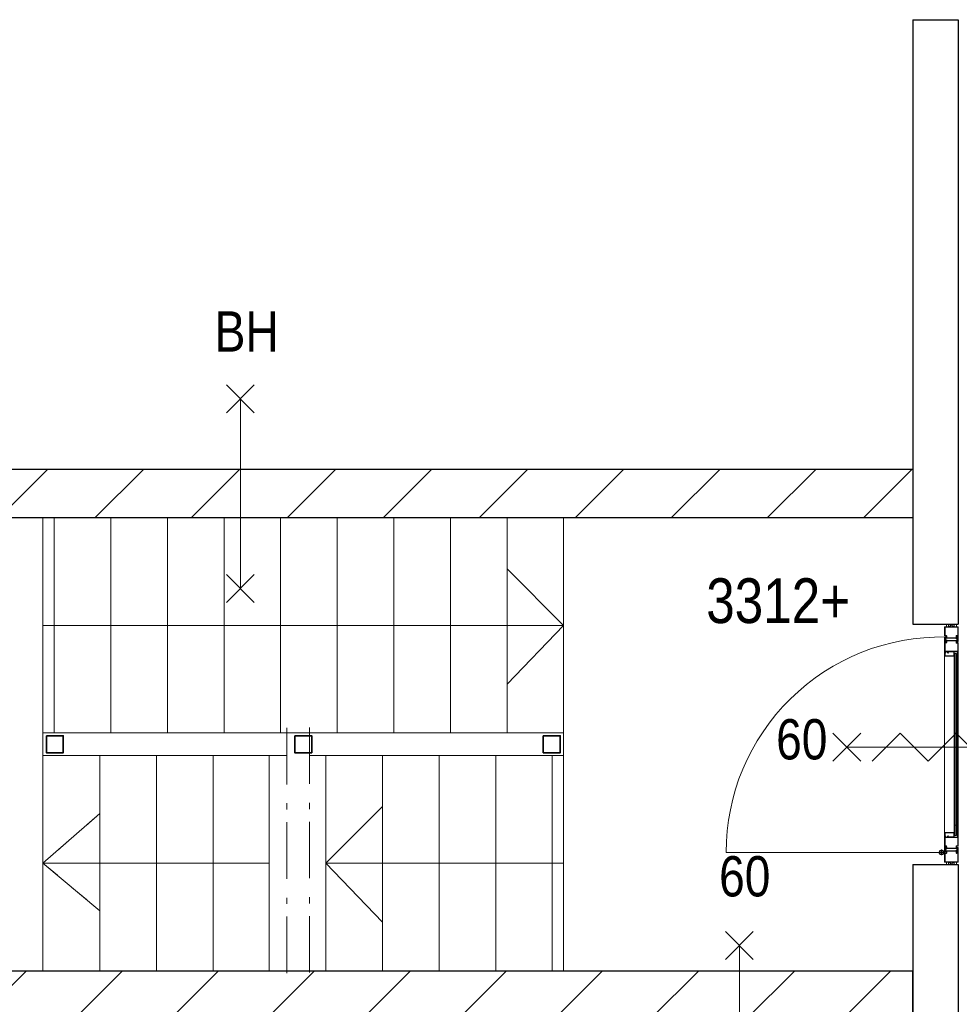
# Model space of a CAD drawing. Header units: millimetres. Extents: x 274611 to 571164, y 158736 to 298905.
# Tile 60 of 172: x 454318 to 458469, y 202599 to 206947. Entities that reach past the tile are written whole.
import ezdxf

# ---------------------------------------------------------------- set-up
doc = ezdxf.new("R2010")
doc.units = ezdxf.units.MM
doc.header["$LTSCALE"] = 400
doc.linetypes.add('STYLE_01', pattern=[0.416641, 0.208282, -0.208359])
doc.linetypes.add('STYLE_06', pattern=[1.041641, 0.625, -0.208282, 0.069427, -0.138931])
for name, color, linetype, lineweight in [('BA-Brandveiligheid', 7, 'Continuous', 15), ('Lijn-afbreek', 140, 'STYLE_06', 15), ('mat-beton (ihwg)', 5, 'Continuous', 25), ('mat-kalkzandsteen', 5, 'Continuous', 25), ('None', 7, 'Continuous', 9), ('Tekst', 140, 'Continuous', 15)]:
    doc.layers.add(name, color=color, linetype=linetype, lineweight=lineweight)
doc.styles.add('Arial Narrow', font='ARIALN.TTF', dxfattribs={"height": 222.25})

# ---------------------------------------------------------------- blocks, each defined once
blk = doc.blocks.new('*X968')
at = {"layer": 'None', "lineweight": 9}
for p, q in [((-55492.9, 510), (-55297.9, 705)), ((-55087.6, 491), (-54873.6, 705)), ((-54663.3, 491), (-54449.3, 705)), ((-54239.1, 491), (-54025.1, 705)), ((-53814.8, 491), (-53600.8, 705)), ((-53390.5, 491), (-53176.5, 705)), ((-52966.3, 491), (-52752.3, 705)), ((-52542, 491), (-52328, 705)), ((-52117.7, 491), (-51903.7, 705)), ((-51693.5, 491), (-51479.5, 705)), ((-51269.2, 491), (-51055.2, 705)), ((-50845, 491), (-50631, 705)), ((-50420.7, 491), (-50206.7, 705))]:
    blk.add_line(p, q, dxfattribs=at)
blk = doc.blocks.new('*X976')
at = {"layer": 'None', "lineweight": 9}
for p, q in [((-55419.2, 2705), (-55205.2, 2919)), ((-54994.9, 2705), (-54780.9, 2919)), ((-54570.6, 2705), (-54356.6, 2919)), ((-54146.4, 2705), (-53932.4, 2919)), ((-53722.1, 2705), (-53508.1, 2919)), ((-53297.9, 2705), (-53083.9, 2919)), ((-52873.6, 2705), (-52659.6, 2919)), ((-52449.3, 2705), (-52235.3, 2919)), ((-52025.1, 2705), (-51811.1, 2919)), ((-51600.8, 2705), (-51386.8, 2919)), ((-51176.5, 2705), (-50962.5, 2919)), ((-50752.3, 2705), (-50538.3, 2919)), ((-50328, 2705), (-50114, 2919))]:
    blk.add_line(p, q, dxfattribs=at)
blk = doc.blocks.new('060min Y')
at = {"layer": 'BA-Brandveiligheid', "color": 7, "linetype": 'Continuous', "lineweight": 15}
for p, q in [((-61.7, 480.2), (61.7, 356.7)), ((61.7, 480.2), (-61.7, 356.7)), ((0, -418.5), (0, 418.5)), ((-61.7, -480.2), (61.7, -356.7)), ((61.7, -480.2), (-61.7, -356.7))]:
    blk.add_line(p, q, dxfattribs=at)
at = {"layer": 'BA-Brandveiligheid', "color": 43, "insert": (-89.5, 813), "char_height": 177.8, "attachment_point": 1, "style": 'Arial Narrow'}
blk.add_mtext('60', dxfattribs=at)
blk = doc.blocks.new('0BH  Y')
at = {"layer": 'BA-Brandveiligheid', "color": 7, "linetype": 'Continuous', "lineweight": 15}
for p, q in [((-61.7, 480.2), (61.7, 356.7)), ((61.7, 480.2), (-61.7, 356.7)), ((0, -418.5), (0, 418.5)), ((-61.7, -480.2), (61.7, -356.7)), ((61.7, -480.2), (-61.7, -356.7))]:
    blk.add_line(p, q, dxfattribs=at)
at = {"layer": 'BA-Brandveiligheid', "color": 43, "insert": (-113.4, 805), "char_height": 177.8, "attachment_point": 1, "style": 'Arial Narrow'}
blk.add_mtext('BH', dxfattribs=at)
blk = doc.blocks.new('060min zelfsluitend X')
at = {"layer": 'BA-Brandveiligheid', "color": 7, "linetype": 'Continuous', "lineweight": 15}
for p, q in [((-480.2, 61.7), (-356.7, -61.7)), ((-480.2, -61.7), (-356.7, 61.7)), ((480.2, 61.7), (356.7, -61.7)), ((480.2, -61.7), (356.7, 61.7))]:
    blk.add_line(p, q, dxfattribs=at)
at = {"layer": 'None', "color": 7, "linetype": 'Continuous', "lineweight": 15}
for p, q in [((-305.3, -61.7), (-181.8, 61.7)), ((-58.3, -61.7), (-181.8, 61.7)), ((-58.3, -61.7), (65.2, 61.7)), ((188.6, -61.7), (65.2, 61.7)), ((188.6, -61.7), (312.1, 61.7)), ((-418.5, 0), (418.5, 0))]:
    blk.add_line(p, q, dxfattribs=at)
at = {"layer": 'BA-Brandveiligheid', "color": 43, "insert": (-730.2, 124.2), "char_height": 177.8, "attachment_point": 1, "style": 'Arial Narrow'}
blk.add_mtext('60', dxfattribs=at)
blk = doc.blocks.new('*U1469')
at = {"layer": 'None', "color": 8, "lineweight": 5}
blk.add_lwpolyline([(-49951.2, 1175), (-49951.2, 1185), (-49926.2, 1185), (-49926.2, 1175)], close=True, dxfattribs=at)
blk.add_lwpolyline([(-49951.2, 1175), (-49926.2, 1185), (-49926.2, 1175), (-49951.2, 1185)], dxfattribs=at)
blk = doc.blocks.new('*U1470')
at = {"layer": 'None', "color": 8, "linetype": 'Continuous', "lineweight": 5}
for points in [[(-49961.2, 1175), (-49959.6, 1180.4), (-49961.2, 1185), (-49956.2, 1185), (-49951.2, 1185), (-49951.2, 1180), (-49951.2, 1175), (-49956.2, 1175), (-49961.2, 1175)], [(-49916.2, 1175), (-49917.7, 1180.4), (-49916.2, 1185), (-49921.2, 1185), (-49926.2, 1185), (-49926.2, 1180), (-49926.2, 1175), (-49921.2, 1175), (-49916.2, 1175)]]:
    blk.add_open_spline(points, degree=2, knots=[0, 0, 0, 0.253055, 0.253055, 0.502036, 0.502036, 0.751018, 0.751018, 1, 1, 1], dxfattribs=at)
at = {"layer": 'None', "color": 7}
blk.add_blockref('*U1469', (0, 0), dxfattribs=at)
blk = doc.blocks.new('ARCPOLY21')
at = {"layer": 'None', "color": 8, "linetype": 'Continuous', "lineweight": 5}
for p, q in [((603.498816, 714.713573), (603.263974, 713.837028)), ((603.266954, 676.816344), (603.266954, 713.840008)), ((604.14046, 715.355217), (603.498816, 714.713573)), ((605.016947, 715.59006), (604.14046, 715.355217)), ((605.016947, 715.59), (641.516924, 715.59)), ((605.016947, 713.837028), (641.51895, 713.837028)), ((605.016947, 676.816344), (605.016947, 713.837028)), ((641.748786, 707.210541), (641.513944, 708.087087)), ((641.51895, 715.59006), (642.395437, 715.355217)), ((641.51895, 713.837028), (641.51895, 708.083987)), ((642.39049, 706.568897), (641.748786, 707.210541)), ((643.266976, 706.334054), (642.39049, 706.568897)), ((642.395437, 715.355217), (643.037081, 714.713573)), ((643.037081, 714.713573), (643.271923, 713.837028)), ((643.266976, 713.840008), (643.266976, 708.087087)), ((643.266976, 708.087087), (651.516974, 708.087087)), ((643.268943, 706.333995), (651.518941, 706.333995)), ((651.518941, 708.087087), (652.395487, 707.852185)), ((651.518941, 706.333995), (651.518941, 676.816344)), ((652.395487, 707.852185), (653.037071, 707.210541)), ((653.037071, 707.210541), (653.271973, 706.334054)), ((653.266966, 706.337094), (653.266966, 676.816344)), ((603.266954, 657.33999), (603.266954, 676.816344)), ((603.505969, 656.463563), (603.271961, 657.33707)), ((604.145408, 655.824125), (603.505969, 656.463563)), ((605.018973, 655.590057), (604.145408, 655.824125)), ((605.016947, 657.33707), (605.016947, 676.816344)), ((666.518927, 655.589998), (605.016947, 655.589998)), ((645.26695, 657.33707), (605.018973, 657.33707)), ((642.102242, 662.962556), (641.599953, 661.088109)), ((641.599953, 661.088109), (642.102242, 659.213603)), ((643.47446, 664.334774), (642.102242, 662.962556)), ((642.102242, 659.213603), (643.47446, 657.841384)), ((643.617749, 662.08756), (643.349946, 661.088109)), ((643.349946, 661.088109), (643.617749, 660.088599)), ((645.348966, 664.837062), (643.47446, 664.334774)), ((643.47446, 657.841384), (645.348966, 657.339096)), ((644.349456, 662.819266), (643.617749, 662.08756)), ((643.617749, 660.088599), (644.349456, 659.356892)), ((645.348966, 663.08707), (644.349456, 662.819266)), ((644.349456, 659.356892), (645.348966, 659.089088)), ((651.518941, 664.837003), (645.189941, 664.837003)), ((645.26695, 657.33707), (666.518927, 657.33707)), ((651.516974, 663.08701), (645.348966, 663.08701)), ((645.348966, 659.087062), (666.518927, 659.087062)), ((651.518941, 676.816344), (651.518941, 664.837003)), ((651.518941, 663.08707), (652.393937, 663.321495)), ((652.393937, 663.321495), (653.034508, 663.962066)), ((653.034508, 663.962066), (653.268933, 664.837062)), ((653.266966, 676.816344), (653.266966, 664.837003)), ((666.518927, 659.087062), (667.393923, 658.852637)), ((667.393923, 655.821502), (666.518927, 655.587077)), ((667.393923, 658.852637), (668.034494, 658.212066)), ((668.034494, 656.462073), (667.393923, 655.821502)), ((668.034494, 658.212066), (668.268919, 657.33707)), ((668.268919, 657.33707), (668.034494, 656.462073))]:
    blk.add_line(p, q, dxfattribs=at)
blk = doc.blocks.new('ARCPOLY22')
at = {"layer": 'None', "color": 8, "linetype": 'Continuous', "lineweight": 5}
for p, q in [((648.500085, 714.709997), (648.266017, 713.836491)), ((648.266017, 713.836491), (648.500085, 712.962985)), ((649.139583, 715.349495), (648.500085, 714.709997)), ((648.500085, 712.962985), (649.139583, 712.323546)), ((650.013089, 715.583503), (649.139583, 715.349495)), ((649.139583, 712.323546), (650.013089, 712.089479)), ((650.01303, 715.583563), (711.515069, 715.583563)), ((671.365023, 713.836551), (650.013089, 713.836551)), ((671.283066, 712.086558), (650.013089, 712.086558)), ((663.497508, 707.211494), (663.263083, 706.336498)), ((663.265109, 694.357216), (663.265109, 706.336558)), ((664.138079, 707.852066), (663.497508, 707.211494)), ((665.013075, 708.086491), (664.138079, 707.852066)), ((665.013075, 706.336558), (671.283066, 706.336558)), ((665.013075, 694.357216), (665.013075, 706.336558)), ((665.015101, 708.08655), (671.283066, 708.08655)), ((673.157573, 713.332236), (671.283066, 713.834465)), ((672.282577, 711.816669), (671.283066, 712.084472)), ((671.283066, 708.086491), (672.282577, 708.354354)), ((671.283066, 706.336498), (673.157573, 706.838787)), ((671.365023, 713.836551), (711.515069, 713.836551)), ((673.014224, 711.085021), (672.282577, 711.816669)), ((672.282577, 708.354354), (673.014224, 709.086001)), ((673.282087, 710.085511), (673.014224, 711.085021)), ((673.014224, 709.086001), (673.282087, 710.085511)), ((674.529791, 711.960018), (673.157573, 713.332236)), ((673.157573, 706.838787), (674.529791, 708.211005)), ((675.032079, 710.085511), (674.529791, 711.960018)), ((674.529791, 708.211005), (675.032079, 710.085511)), ((711.515069, 715.583503), (712.388575, 715.349495)), ((711.515069, 713.836551), (711.515069, 694.357216)), ((712.388575, 715.349495), (713.028014, 714.709997)), ((713.028014, 714.709997), (713.262081, 713.836491)), ((713.265061, 712.086558), (713.265061, 713.83357)), ((713.265061, 712.086558), (713.265061, 694.357216)), ((663.494945, 663.96302), (663.260043, 664.839506)), ((663.265109, 664.836466), (663.265109, 694.357216)), ((664.136589, 663.321376), (663.494945, 663.96302)), ((665.013075, 663.086534), (664.136589, 663.321376)), ((665.013075, 664.839566), (665.013075, 694.357216)), ((673.263073, 664.839566), (665.013075, 664.839566)), ((673.2651, 663.086474), (665.015101, 663.086474)), ((673.494935, 656.460047), (673.260093, 657.336533)), ((673.26504, 664.839506), (674.141586, 664.604664)), ((673.2651, 657.333553), (673.2651, 663.086474)), ((674.136579, 655.818403), (673.494935, 656.460047)), ((675.013065, 655.583501), (674.136579, 655.818403)), ((674.141586, 664.604664), (674.78323, 663.96302)), ((674.78323, 663.96302), (675.018072, 663.086534)), ((675.013065, 657.336593), (675.013065, 663.089573)), ((713.265061, 657.336593), (675.013065, 657.336593)), ((711.76511, 655.58356), (675.015092, 655.58356)), ((711.515069, 694.357216), (711.515069, 659.086466)), ((711.749554, 658.211052), (711.515069, 659.086049)), ((712.390065, 657.570481), (711.749554, 658.211052)), ((711.765051, 655.589461), (731.513083, 655.589461)), ((713.265061, 657.336056), (712.390065, 657.570481)), ((713.265061, 694.357216), (713.265061, 659.086525)), ((731.513083, 659.086466), (713.265061, 659.086466)), ((713.265061, 657.336473), (731.513083, 657.336473)), ((732.386589, 658.849478), (731.513083, 659.083545)), ((731.513083, 655.589521), (732.386589, 655.823588)), ((733.026028, 658.210039), (732.386589, 658.849478)), ((732.386589, 655.823588), (733.026028, 656.463027)), ((733.260095, 657.336533), (733.026028, 658.210039)), ((733.026028, 656.463027), (733.260095, 657.336533))]:
    blk.add_line(p, q, dxfattribs=at)
blk = doc.blocks.new('ARCPOLY24')
at = {"layer": 'None', "color": 8, "linetype": 'Continuous', "lineweight": 5}
for p, q in [((868.494928, 714.709997), (868.26092, 713.836491)), ((868.26092, 713.836491), (868.494928, 712.962985)), ((869.134426, 715.349495), (868.494928, 714.709997)), ((868.494928, 712.962985), (869.134426, 712.323546)), ((870.007932, 715.583503), (869.134426, 715.349495)), ((869.134426, 712.323546), (870.007932, 712.089479)), ((870.007873, 715.583563), (931.509912, 715.583563)), ((891.359866, 713.836551), (870.007932, 713.836551)), ((891.277909, 712.086558), (870.007932, 712.086558)), ((883.492351, 707.211494), (883.257926, 706.336498)), ((883.259952, 694.357216), (883.259952, 706.336558)), ((884.132922, 707.852066), (883.492351, 707.211494)), ((885.007918, 708.086491), (884.132922, 707.852066)), ((885.007918, 706.336558), (891.277909, 706.336558)), ((885.007918, 694.357216), (885.007918, 706.336558)), ((885.009944, 708.08655), (891.277909, 708.08655)), ((893.152416, 713.332236), (891.277909, 713.834465)), ((892.27742, 711.816669), (891.277909, 712.084472)), ((891.277909, 708.086491), (892.27742, 708.354354)), ((891.277909, 706.336498), (893.152416, 706.838787)), ((891.359866, 713.836551), (931.509912, 713.836551)), ((893.009067, 711.085021), (892.27742, 711.816669)), ((892.27742, 708.354354), (893.009067, 709.086001)), ((893.27693, 710.085511), (893.009067, 711.085021)), ((893.009067, 709.086001), (893.27693, 710.085511)), ((894.524634, 711.960018), (893.152416, 713.332236)), ((893.152416, 706.838787), (894.524634, 708.211005)), ((895.026922, 710.085511), (894.524634, 711.960018)), ((894.524634, 708.211005), (895.026922, 710.085511)), ((931.509912, 715.583503), (932.383418, 715.349495)), ((931.509912, 713.836551), (931.509912, 694.357216)), ((932.383418, 715.349495), (933.022857, 714.709997)), ((933.022857, 714.709997), (933.256924, 713.836491)), ((933.259904, 712.086558), (933.259904, 713.83357)), ((933.259904, 712.086558), (933.259904, 694.357216)), ((883.489788, 663.96302), (883.254886, 664.839506)), ((883.259952, 664.836466), (883.259952, 694.357216)), ((884.131432, 663.321376), (883.489788, 663.96302)), ((885.007918, 663.086534), (884.131432, 663.321376)), ((885.007918, 664.839566), (885.007918, 694.357216)), ((893.257916, 664.839566), (885.007918, 664.839566)), ((893.259943, 663.086474), (885.009944, 663.086474)), ((893.489778, 656.460047), (893.254936, 657.336533)), ((893.259883, 664.839506), (894.136429, 664.604664)), ((893.259943, 657.333553), (893.259943, 663.086474)), ((894.131422, 655.818403), (893.489778, 656.460047)), ((895.007908, 655.583501), (894.131422, 655.818403)), ((894.136429, 664.604664), (894.778073, 663.96302)), ((894.778073, 663.96302), (895.012915, 663.086534)), ((895.007908, 657.336593), (895.007908, 663.089573)), ((933.259904, 657.336593), (895.007908, 657.336593)), ((931.759953, 655.58356), (895.009935, 655.58356)), ((931.509912, 694.357216), (931.509912, 659.086466)), ((931.744397, 658.211052), (931.509912, 659.086049)), ((932.384908, 657.570481), (931.744397, 658.211052)), ((931.759894, 655.589461), (951.507926, 655.589461)), ((933.259904, 657.335997), (932.384908, 657.570481)), ((933.259904, 694.357216), (933.259904, 659.086525)), ((951.507926, 659.086466), (933.259904, 659.086466)), ((933.259904, 657.336473), (951.507926, 657.336473)), ((952.381432, 658.849478), (951.507926, 659.083545)), ((951.507926, 655.589521), (952.381432, 655.823588)), ((953.020871, 658.210039), (952.381432, 658.849478)), ((952.381432, 655.823588), (953.020871, 656.463027)), ((953.254938, 657.336533), (953.020871, 658.210039)), ((953.020871, 656.463027), (953.254938, 657.336533))]:
    blk.add_line(p, q, dxfattribs=at)
blk = doc.blocks.new('*U1471')
at = {"layer": 'None', "color": 8, "lineweight": 5}
blk.add_lwpolyline([(-49951.2, 2224), (-49951.2, 2234), (-49926.2, 2234), (-49926.2, 2224)], close=True, dxfattribs=at)
blk.add_lwpolyline([(-49951.2, 2224), (-49926.2, 2234), (-49926.2, 2224), (-49951.2, 2234)], dxfattribs=at)
blk = doc.blocks.new('*U1472')
at = {"layer": 'None', "color": 8, "linetype": 'Continuous', "lineweight": 5}
for points in [[(-49961.2, 2224), (-49959.6, 2229.3), (-49961.2, 2234), (-49956.2, 2234), (-49951.2, 2234), (-49951.2, 2229), (-49951.2, 2224), (-49956.2, 2224), (-49961.2, 2224)], [(-49916.2, 2224), (-49917.7, 2229.3), (-49916.2, 2234), (-49921.2, 2234), (-49926.2, 2234), (-49926.2, 2229), (-49926.2, 2224), (-49921.2, 2224), (-49916.2, 2224)]]:
    blk.add_open_spline(points, degree=2, knots=[0, 0, 0, 0.253055, 0.253055, 0.502036, 0.502036, 0.751018, 0.751018, 1, 1, 1], dxfattribs=at)
at = {"layer": 'None', "color": 7}
blk.add_blockref('*U1471', (0, 0), dxfattribs=at)
blk = doc.blocks.new('*U1473')
at = {"layer": 'None', "color": 8, "linetype": 'Continuous', "lineweight": 5}
for p, q in [((-49965.3, 2178.1), (-49965.4, 2177.5)), ((-49965.4, 2163.9), (-49965.4, 2177.5)), ((-49964.9, 2178.5), (-49965.3, 2178.1)), ((-49964.3, 2178.6), (-49964.9, 2178.5)), ((-49964.2, 2177.4), (-49964.4, 2177.3)), ((-49964.4, 2177.3), (-49964.4, 2177.2)), ((-49964.4, 2175.4), (-49964.4, 2177.2)), ((-49964.4, 2175.4), (-49964.2, 2172.7)), ((-49963.8, 2178.5), (-49964.3, 2178.6)), ((-49964, 2177.3), (-49964.2, 2177.4)), ((-49961.2, 2173), (-49964, 2177.3)), ((-49963.4, 2178.1), (-49963.8, 2178.5)), ((-49960.4, 2173.5), (-49963.4, 2178.1)), ((-49914.5, 2182.5), (-49916.4, 2179)), ((-49916.4, 2179), (-49916.4, 2178.6)), ((-49914.5, 2179), (-49916.4, 2175.4)), ((-49916.4, 2178.6), (-49916.1, 2178.4)), ((-49916.4, 2175.4), (-49916.4, 2175.1)), ((-49916.4, 2175.1), (-49916.1, 2175)), ((-49916.1, 2178.4), (-49915.7, 2178.6)), ((-49916.1, 2175), (-49915.8, 2175.2)), ((-49915.8, 2175.2), (-49914.8, 2176.9)), ((-49915.7, 2178.6), (-49914.7, 2180.2)), ((-49915, 2174.3), (-49915.3, 2174)), ((-49914.8, 2174.8), (-49915, 2174.3)), ((-49914.8, 2180.4), (-49914.7, 2180.6)), ((-49914.7, 2180.2), (-49914.8, 2180.4)), ((-49914.8, 2176.9), (-49914.6, 2177)), ((-49914.5, 2176.8), (-49914.8, 2174.8)), ((-49914.7, 2180.6), (-49914.5, 2180.6)), ((-49914.6, 2177), (-49914.5, 2176.8)), ((-49914.3, 2182.6), (-49914.5, 2182.5)), ((-49914.5, 2180.6), (-49914.4, 2180.4)), ((-49914.4, 2180.4), (-49914.5, 2180.2)), ((-49914.5, 2180.2), (-49914.5, 2179)), ((-49914, 2182.7), (-49914.3, 2182.6)), ((-49913.8, 2182.6), (-49914, 2182.7)), ((-49912.4, 2181.1), (-49913.8, 2182.6)), ((-49913, 2174.7), (-49912.8, 2175.1)), ((-49912.9, 2174.3), (-49913, 2174.7)), ((-49912.6, 2174), (-49912.9, 2174.3)), ((-49912.8, 2175.1), (-49912.5, 2175.4)), ((-49912.5, 2175.4), (-49912.4, 2175.4)), ((-49912.4, 2175.4), (-49912.4, 2181.1)), ((-49965.4, 2163.9), (-49965.3, 2163.9)), ((-49965.3, 2162.5), (-49965.4, 2162.5)), ((-49965.4, 2162.5), (-49965.4, 2156.8)), ((-49965.4, 2156.8), (-49964, 2155.4)), ((-49965.3, 2163.9), (-49965, 2163.6)), ((-49965.1, 2162.8), (-49965.3, 2162.5)), ((-49964.9, 2163.2), (-49965.1, 2162.8)), ((-49965, 2163.6), (-49964.9, 2163.2)), ((-49964.2, 2172.7), (-49963.5, 2167.1)), ((-49964, 2155.4), (-49963.9, 2155.3)), ((-49963.9, 2155.3), (-49963.6, 2155.3)), ((-49963.6, 2155.3), (-49963.4, 2155.4)), ((-49963.3, 2166.7), (-49963.5, 2167.1)), ((-49963.5, 2157.5), (-49963.3, 2157.7)), ((-49963.4, 2157.4), (-49963.5, 2157.5)), ((-49963.4, 2161.1), (-49963.1, 2163.1)), ((-49963.4, 2158.9), (-49961.5, 2162.5)), ((-49963.3, 2161), (-49963.4, 2161.1)), ((-49963.4, 2155.4), (-49961.5, 2158.9)), ((-49963.3, 2157.7), (-49963.4, 2158.9)), ((-49963.2, 2157.4), (-49963.4, 2157.4)), ((-49962.8, 2166.3), (-49963.3, 2166.7)), ((-49963.1, 2161), (-49963.3, 2161)), ((-49962.2, 2159.3), (-49963.2, 2157.7)), ((-49963.2, 2157.7), (-49963.1, 2157.5)), ((-49963.1, 2157.5), (-49963.2, 2157.4)), ((-49963.1, 2163.1), (-49962.9, 2163.6)), ((-49962.1, 2162.8), (-49963.1, 2161)), ((-49962.9, 2163.6), (-49962.6, 2163.9)), ((-49962.8, 2166.3), (-49959.2, 2165.1)), ((-49962.6, 2163.9), (-49962.1, 2164)), ((-49961.8, 2159.5), (-49962.2, 2159.3)), ((-49958.6, 2164), (-49962.1, 2164)), ((-49961.8, 2162.9), (-49962.1, 2162.8)), ((-49961.5, 2162.8), (-49961.8, 2162.9)), ((-49961.5, 2159.3), (-49961.8, 2159.5)), ((-49961.5, 2162.5), (-49961.5, 2162.8)), ((-49961.5, 2158.9), (-49961.5, 2159.3)), ((-49961, 2172.8), (-49961.2, 2173)), ((-49960.8, 2172.8), (-49961, 2172.8)), ((-49960.6, 2172.9), (-49960.8, 2172.8)), ((-49960.4, 2173), (-49960.6, 2172.9)), ((-49960.6, 2172.9), (-49960.6, 2172.9)), ((-49960.4, 2173.5), (-49960.4, 2173.3)), ((-49960.4, 2173.3), (-49960.4, 2173)), ((-49958.8, 2164.9), (-49959.2, 2165.1)), ((-49958.5, 2164.6), (-49958.8, 2164.9)), ((-49958.4, 2164.1), (-49958.6, 2164)), ((-49958.5, 2164.6), (-49958.4, 2164.2)), ((-49958.4, 2164.2), (-49958.4, 2164.1)), ((-49919.5, 2173.8), (-49919.3, 2174)), ((-49919.5, 2173.7), (-49919.5, 2173.8)), ((-49919.4, 2173.4), (-49919.5, 2173.7)), ((-49919.4, 2173.4), (-49919.1, 2173)), ((-49919.3, 2174), (-49915.8, 2173.9)), ((-49919.1, 2173), (-49918.7, 2172.8)), ((-49915.1, 2171.6), (-49918.7, 2172.8)), ((-49917.5, 2164.9), (-49917.3, 2165.1)), ((-49917.5, 2164.6), (-49917.5, 2164.9)), ((-49917.4, 2164.4), (-49917.5, 2164.6)), ((-49917.4, 2164.4), (-49914.5, 2159.8)), ((-49917.3, 2165.1), (-49917.3, 2165.1)), ((-49917.3, 2165.1), (-49917, 2165.1)), ((-49917, 2165.1), (-49916.8, 2165.1)), ((-49916.8, 2165.1), (-49916.7, 2164.9)), ((-49916.7, 2164.9), (-49913.8, 2160.7)), ((-49915.3, 2174), (-49915.8, 2173.9)), ((-49915.1, 2171.6), (-49914.6, 2171.3)), ((-49914.6, 2171.3), (-49914.4, 2170.8)), ((-49914.5, 2159.8), (-49914.1, 2159.5)), ((-49913.7, 2165.2), (-49914.4, 2170.8)), ((-49914.1, 2159.5), (-49913.5, 2159.3)), ((-49913.8, 2160.7), (-49913.7, 2160.6)), ((-49913.5, 2162.6), (-49913.7, 2165.2)), ((-49913.7, 2160.6), (-49913.5, 2160.7)), ((-49913.5, 2162.6), (-49913.5, 2160.8)), ((-49913.5, 2160.7), (-49913.5, 2160.8)), ((-49913.5, 2159.3), (-49913, 2159.4)), ((-49913, 2159.4), (-49912.6, 2159.8)), ((-49912.4, 2174), (-49912.6, 2174)), ((-49912.6, 2159.8), (-49912.4, 2160.4)), ((-49912.4, 2174), (-49912.4, 2160.4)), ((-49968.9, 2119.3), (-49968.9, 1365)), ((-49968.4, 2111.7), (-49968.1, 2112.8)), ((-49968.4, 2111.7), (-49968.4, 2095.3)), ((-49968.4, 2095.3), (-49968.3, 2094.6)), ((-49968.3, 2094.6), (-49967.8, 2094.2)), ((-49968.1, 2112.8), (-49967.3, 2113.7)), ((-49967.8, 2094.2), (-49967.1, 2094)), ((-49967.3, 2113.7), (-49966.1, 2114)), ((-49967.2, 2111.7), (-49967.1, 2112.2)), ((-49967.2, 2111.7), (-49967.2, 2095.2)), ((-49967.2, 2095.2), (-49927.7, 2095.2)), ((-49967.1, 2112.2), (-49966.7, 2112.6)), ((-49967.1, 2094), (-49944.7, 2094)), ((-49966.7, 2112.6), (-49966.1, 2112.7)), ((-49966.1, 2114), (-49965, 2113.7)), ((-49966.1, 2112.7), (-49965.6, 2112.6)), ((-49965.6, 2112.6), (-49965.2, 2112.2)), ((-49965.2, 2111.3), (-49965.5, 2107.6)), ((-49964.3, 2107.4), (-49965.5, 2107.6)), ((-49965.2, 2112.2), (-49965.1, 2111.7)), ((-49965.1, 2111.7), (-49965.2, 2111.3)), ((-49965, 2113.7), (-49964.1, 2112.8)), ((-49963.9, 2111.1), (-49964.3, 2107.4)), ((-49964.1, 2112.8), (-49963.8, 2111.7)), ((-49963.8, 2111.7), (-49963.9, 2111.1)), ((-49956.2, 2113.1), (-49956.4, 2112.1)), ((-49956.4, 2112.1), (-49956.2, 2111.2)), ((-49955.5, 2113.8), (-49956.2, 2113.1)), ((-49955.9, 2110.9), (-49953.2, 2108.2)), ((-49954.5, 2114), (-49955.5, 2113.8)), ((-49955, 2112.4), (-49955.1, 2112.1)), ((-49955.1, 2112.1), (-49955.1, 2111.8)), ((-49955.1, 2111.8), (-49955, 2111.7)), ((-49954.8, 2112.6), (-49955, 2112.4)), ((-49955, 2111.7), (-49952.3, 2109.1)), ((-49954.5, 2112.7), (-49954.8, 2112.6)), ((-49954.7, 2094), (-49938.9, 2094)), ((-49944.7, 2114), (-49954.5, 2114)), ((-49927.7, 2112.7), (-49954.5, 2112.7)), ((-49952.3, 2109.1), (-49953.2, 2108.2)), ((-49944.7, 2094), (-49927.6, 2094)), ((-49927.7, 2114), (-49927, 2113.8)), ((-49927.7, 2095.2), (-49927.7, 2112.7)), ((-49927.6, 2094), (-49926.9, 2094.2)), ((-49927.1, 2113.8), (-49926.6, 2113.3)), ((-49926.9, 2094.2), (-49926.5, 2094.6)), ((-49926.6, 2113.3), (-49926.5, 2112.7)), ((-49926.6, 2094.6), (-49926.5, 2095.3)), ((-49926.5, 2095.3), (-49926.5, 2112.7)), ((-49916.9, 2106.5), (-49926.5, 2106.5)), ((-49921.9, 2096.5), (-49926.5, 2096.5)), ((-49926.5, 2096.5), (-49926.5, 1365)), ((-49921.9, 1383), (-49921.9, 2106.5)), ((-49916.9, 1383), (-49916.9, 2106.5)), ((-49910.4, 2094), (-49916.9, 2094)), ((-49912.4, 2095.7), (-49912.4, 1365)), ((-49908.9, 2119.3), (-49908.9, 1365)), ((-49968.9, 1286.5), (-49968.9, 1365)), ((-49926.5, 1365), (-49926.5, 1333.8)), ((-49912.4, 1365), (-49912.4, 1333.8)), ((-49908.9, 1286.5), (-49908.9, 1365)), ((-49968.4, 1313.7), (-49968.3, 1314.4)), ((-49968.4, 1297.3), (-49968.4, 1313.7)), ((-49968.3, 1314.4), (-49967.8, 1314.8)), ((-49967.8, 1314.8), (-49967.1, 1315)), ((-49967.2, 1313.7), (-49927.7, 1313.7)), ((-49967.2, 1297.3), (-49967.2, 1313.7)), ((-49967.1, 1315), (-49944.7, 1315)), ((-49954.7, 1315), (-49938.9, 1315)), ((-49944.7, 1315), (-49938.9, 1315)), ((-49944.7, 1315), (-49927.6, 1315)), ((-49927.7, 1313.7), (-49927.7, 1296.2)), ((-49927.6, 1315), (-49926.9, 1314.8)), ((-49926.9, 1314.8), (-49926.5, 1314.4)), ((-49926.6, 1314.4), (-49926.5, 1313.7)), ((-49926.5, 1313.7), (-49926.5, 1347.5)), ((-49926.5, 1313.7), (-49926.5, 1296.3)), ((-49921.9, 1312.5), (-49926.5, 1312.5)), ((-49921.9, 1347.5), (-49921.9, 1302.5)), ((-49916.9, 1347.5), (-49916.9, 1302.5)), ((-49910.4, 1315), (-49916.9, 1315)), ((-49912.4, 1313.2), (-49912.4, 1333.8)), ((-49968.4, 1297.3), (-49968.1, 1296.1)), ((-49968.1, 1296.1), (-49967.3, 1295.3)), ((-49967.3, 1295.3), (-49966.1, 1295)), ((-49967.2, 1297.3), (-49967.1, 1296.8)), ((-49967.1, 1296.8), (-49966.7, 1296.4)), ((-49966.7, 1296.4), (-49966.1, 1296.2)), ((-49966.1, 1296.2), (-49965.6, 1296.4)), ((-49966.1, 1295), (-49965, 1295.3)), ((-49965.6, 1296.4), (-49965.2, 1296.8)), ((-49964.3, 1301.5), (-49965.5, 1301.4)), ((-49965.2, 1297.7), (-49965.5, 1301.4)), ((-49965.1, 1297.3), (-49965.2, 1297.7)), ((-49965.2, 1296.8), (-49965.1, 1297.3)), ((-49965, 1295.3), (-49964.1, 1296.1)), ((-49963.9, 1297.8), (-49964.3, 1301.5)), ((-49964.1, 1296.1), (-49963.8, 1297.3)), ((-49963.8, 1297.3), (-49963.9, 1297.8)), ((-49956.4, 1296.8), (-49956.2, 1297.8)), ((-49956.2, 1295.9), (-49956.4, 1296.8)), ((-49956.2, 1297.8), (-49955.9, 1298.1)), ((-49955.5, 1295.2), (-49956.2, 1295.9)), ((-49955.9, 1298.1), (-49953.2, 1300.8)), ((-49954.5, 1295), (-49955.5, 1295.2)), ((-49955.1, 1297.2), (-49955, 1297.3)), ((-49955.1, 1296.8), (-49955.1, 1297.2)), ((-49955, 1296.5), (-49955.1, 1296.8)), ((-49955, 1297.3), (-49952.3, 1299.9)), ((-49954.8, 1296.3), (-49955, 1296.5)), ((-49954.5, 1296.2), (-49954.8, 1296.3)), ((-49927.7, 1296.2), (-49954.5, 1296.2)), ((-49944.7, 1295), (-49954.5, 1295)), ((-49952.3, 1299.9), (-49953.2, 1300.8)), ((-49927.7, 1295), (-49927, 1295.2)), ((-49927.1, 1295.2), (-49926.6, 1295.6)), ((-49926.6, 1295.6), (-49926.5, 1296.3)), ((-49916.9, 1302.5), (-49926.5, 1302.5)), ((-50000.9, 1227.5), (-49974.2, 1227.5)), ((-49992.6, 1230.1), (-49992.9, 1227.5)), ((-49992.6, 1224.9), (-49992.9, 1227.5)), ((-49991.6, 1232.5), (-49992.6, 1230.1)), ((-49991.6, 1222.5), (-49992.6, 1224.9)), ((-49990, 1234.6), (-49991.6, 1232.5)), ((-49990, 1220.4), (-49991.6, 1222.5)), ((-49990.8, 1227.5), (-49990.6, 1229.6)), ((-49990.8, 1227.5), (-49990.6, 1225.4)), ((-49990.6, 1229.6), (-49989.8, 1231.5)), ((-49990.6, 1225.4), (-49989.8, 1223.5)), ((-49987.9, 1236.2), (-49990, 1234.6)), ((-49987.9, 1218.8), (-49990, 1220.4)), ((-49989.8, 1231.5), (-49988.5, 1233.2)), ((-49989.8, 1223.5), (-49988.5, 1221.8)), ((-49988.5, 1233.2), (-49986.8, 1234.4)), ((-49988.5, 1221.8), (-49986.8, 1220.6)), ((-49985.4, 1237.2), (-49987.9, 1236.2)), ((-49985.4, 1217.8), (-49987.9, 1218.8)), ((-49986.8, 1234.4), (-49984.9, 1235.2)), ((-49986.8, 1220.6), (-49984.9, 1219.8)), ((-49982.8, 1237.6), (-49985.4, 1237.2)), ((-49982.8, 1217.4), (-49985.4, 1217.8)), ((-49984.9, 1235.2), (-49982.8, 1235.5)), ((-49984.9, 1219.8), (-49982.8, 1219.5)), ((-49982.8, 1215.1), (-49982.8, 1240.2)), ((-49982.8, 1237.6), (-49980.2, 1237.2)), ((-49980.8, 1235.2), (-49982.8, 1235.5)), ((-49980.8, 1219.8), (-49982.8, 1219.5)), ((-49982.8, 1217.4), (-49980.2, 1217.8)), ((-49978.8, 1234.4), (-49980.8, 1235.2)), ((-49978.8, 1220.6), (-49980.8, 1219.8)), ((-49980.2, 1237.2), (-49977.8, 1236.2)), ((-49980.2, 1217.8), (-49977.8, 1218.8)), ((-49977.2, 1233.2), (-49978.8, 1234.4)), ((-49977.2, 1221.8), (-49978.8, 1220.6)), ((-49970.2, 1232), (-49977.8, 1236.2)), ((-49977.8, 1236.2), (-49975.7, 1234.6)), ((-49970.3, 1222.7), (-49977.8, 1218.7)), ((-49977.8, 1218.8), (-49975.7, 1220.4)), ((-49975.9, 1231.5), (-49977.2, 1233.2)), ((-49975.9, 1223.5), (-49977.2, 1221.8)), ((-49975.1, 1229.6), (-49975.9, 1231.5)), ((-49975.1, 1225.4), (-49975.9, 1223.5)), ((-49975.7, 1234.6), (-49974.1, 1232.5)), ((-49975.7, 1220.4), (-49974.1, 1222.5)), ((-49974.8, 1227.5), (-49975.1, 1229.6)), ((-49974.8, 1227.5), (-49975.1, 1225.4)), ((-49974.1, 1232.5), (-49973.1, 1230.1)), ((-49969.8, 1230.4), (-49974.1, 1222.4)), ((-49974.1, 1222.5), (-49973.1, 1224.9)), ((-49973.1, 1230.1), (-49972.8, 1227.5)), ((-49973.1, 1224.9), (-49972.8, 1227.5)), ((-49969.7, 1224.9), (-49971.3, 1227.7)), ((-49969.7, 1224.9), (-49970.3, 1222.7)), ((-49969.8, 1230.4), (-49970.2, 1232)), ((-49965.4, 1252.2), (-49964, 1253.6)), ((-49965.4, 1246.5), (-49965.4, 1252.2)), ((-49965.3, 1246.5), (-49965.4, 1246.5)), ((-49965.4, 1245), (-49965.3, 1245.1)), ((-49965.4, 1245), (-49965.4, 1231.5)), ((-49965.3, 1230.9), (-49965.4, 1231.5)), ((-49965.1, 1246.2), (-49965.3, 1246.5)), ((-49965.3, 1245.1), (-49965, 1245.4)), ((-49964.9, 1230.5), (-49965.3, 1230.9)), ((-49964.9, 1245.8), (-49965.1, 1246.2)), ((-49965, 1245.4), (-49964.9, 1245.8)), ((-49964.3, 1230.4), (-49964.9, 1230.5)), ((-49964.4, 1233.6), (-49964.2, 1236.2)), ((-49964.4, 1233.6), (-49964.4, 1231.8)), ((-49964.4, 1231.7), (-49964.4, 1231.8)), ((-49964.2, 1231.6), (-49964.4, 1231.7)), ((-49963.8, 1230.5), (-49964.3, 1230.4)), ((-49964.2, 1236.2), (-49963.5, 1241.8)), ((-49964, 1231.7), (-49964.2, 1231.6)), ((-49964, 1253.6), (-49963.9, 1253.7)), ((-49961.2, 1236), (-49964, 1231.7)), ((-49963.9, 1253.7), (-49963.6, 1253.7)), ((-49963.4, 1230.9), (-49963.8, 1230.5)), ((-49963.6, 1253.7), (-49963.4, 1253.5)), ((-49963.4, 1251.6), (-49963.5, 1251.5)), ((-49963.5, 1251.5), (-49963.3, 1251.3)), ((-49963.3, 1242.3), (-49963.5, 1241.8)), ((-49963.4, 1253.5), (-49961.5, 1250.1)), ((-49963.2, 1251.6), (-49963.4, 1251.6)), ((-49963.3, 1251.3), (-49963.4, 1250)), ((-49963.4, 1250), (-49961.5, 1246.5)), ((-49963.3, 1248), (-49963.4, 1247.8)), ((-49963.4, 1247.8), (-49963.1, 1245.8)), ((-49960.4, 1235.5), (-49963.4, 1230.9)), ((-49963.1, 1247.9), (-49963.3, 1248)), ((-49962.8, 1242.7), (-49963.3, 1242.3)), ((-49963.1, 1251.5), (-49963.2, 1251.6)), ((-49963.2, 1251.3), (-49963.1, 1251.5)), ((-49962.2, 1249.7), (-49963.2, 1251.3)), ((-49962.1, 1246.2), (-49963.1, 1247.9)), ((-49963.1, 1245.8), (-49962.9, 1245.4)), ((-49962.9, 1245.4), (-49962.6, 1245.1)), ((-49962.8, 1242.7), (-49959.2, 1243.8)), ((-49962.6, 1245.1), (-49962.1, 1245)), ((-49961.8, 1249.5), (-49962.2, 1249.7)), ((-49961.8, 1246), (-49962.1, 1246.2)), ((-49958.6, 1245), (-49962.1, 1245)), ((-49961.5, 1249.7), (-49961.8, 1249.5)), ((-49961.5, 1246.2), (-49961.8, 1246)), ((-49961.5, 1250.1), (-49961.5, 1249.7)), ((-49961.5, 1246.5), (-49961.5, 1246.2)), ((-49961, 1236.1), (-49961.2, 1236)), ((-49960.8, 1236.2), (-49961, 1236.1)), ((-49960.6, 1236.1), (-49960.8, 1236.2)), ((-49960.6, 1236.1), (-49960.6, 1236.1)), ((-49960.4, 1235.9), (-49960.6, 1236.1)), ((-49960.4, 1235.7), (-49960.4, 1235.9)), ((-49960.4, 1235.5), (-49960.4, 1235.7)), ((-49958.8, 1244), (-49959.2, 1243.8)), ((-49958.5, 1244.4), (-49958.8, 1244)), ((-49958.4, 1244.8), (-49958.6, 1245)), ((-49958.5, 1244.4), (-49958.4, 1244.7)), ((-49958.4, 1244.7), (-49958.4, 1244.8)), ((-49919.4, 1235.6), (-49919.5, 1235.2)), ((-49919.5, 1235.2), (-49919.5, 1235.1)), ((-49919.5, 1235.1), (-49919.3, 1235)), ((-49919.4, 1235.6), (-49919.1, 1235.9)), ((-49919.3, 1235), (-49915.8, 1235)), ((-49919.1, 1235.9), (-49918.7, 1236.2)), ((-49915.1, 1237.3), (-49918.7, 1236.2)), ((-49917.4, 1244.5), (-49917.5, 1244.3)), ((-49917.5, 1244.3), (-49917.5, 1244)), ((-49917.5, 1244), (-49917.3, 1243.9)), ((-49917.4, 1244.5), (-49914.5, 1249.1)), ((-49917.3, 1243.9), (-49917.3, 1243.9)), ((-49917.3, 1243.9), (-49917, 1243.8)), ((-49917, 1243.8), (-49916.8, 1243.9)), ((-49916.8, 1243.9), (-49916.7, 1244)), ((-49916.7, 1244), (-49913.8, 1248.3)), ((-49916.4, 1233.8), (-49916.1, 1233.9)), ((-49916.4, 1233.5), (-49916.4, 1233.8)), ((-49914.5, 1229.9), (-49916.4, 1233.5)), ((-49916.4, 1230.3), (-49916.1, 1230.5)), ((-49916.4, 1229.9), (-49916.4, 1230.3)), ((-49914.5, 1226.4), (-49916.4, 1229.9)), ((-49916.1, 1233.9), (-49915.8, 1233.8)), ((-49916.1, 1230.5), (-49915.7, 1230.3)), ((-49915.3, 1234.9), (-49915.8, 1235)), ((-49915.8, 1233.8), (-49914.8, 1232)), ((-49915.7, 1230.3), (-49914.7, 1228.7)), ((-49915, 1234.6), (-49915.3, 1234.9)), ((-49915.1, 1237.3), (-49914.6, 1237.7)), ((-49914.8, 1234.2), (-49915, 1234.6)), ((-49914.5, 1232.1), (-49914.8, 1234.2)), ((-49914.8, 1232), (-49914.6, 1232)), ((-49914.7, 1228.7), (-49914.8, 1228.5)), ((-49914.8, 1228.5), (-49914.7, 1228.4)), ((-49914.7, 1228.4), (-49914.5, 1228.4)), ((-49914.6, 1237.7), (-49914.4, 1238.1)), ((-49914.6, 1232), (-49914.5, 1232.1)), ((-49914.5, 1249.1), (-49914.1, 1249.5)), ((-49914.5, 1228.7), (-49914.5, 1229.9)), ((-49914.4, 1228.5), (-49914.5, 1228.7)), ((-49914.5, 1228.4), (-49914.4, 1228.5)), ((-49914.3, 1226.3), (-49914.5, 1226.4)), ((-49913.7, 1243.8), (-49914.4, 1238.1)), ((-49914, 1226.3), (-49914.3, 1226.3)), ((-49914.1, 1249.5), (-49913.5, 1249.6)), ((-49913.8, 1226.4), (-49914, 1226.3)), ((-49913.8, 1248.3), (-49913.7, 1248.4)), ((-49912.4, 1227.8), (-49913.8, 1226.4)), ((-49913.7, 1248.4), (-49913.5, 1248.3)), ((-49913.5, 1246.4), (-49913.7, 1243.8)), ((-49913.5, 1249.6), (-49913, 1249.5)), ((-49913.5, 1248.3), (-49913.5, 1248.2)), ((-49913.5, 1246.4), (-49913.5, 1248.2)), ((-49913, 1249.5), (-49912.6, 1249.1)), ((-49912.9, 1234.6), (-49913, 1234.2)), ((-49913, 1234.2), (-49912.8, 1233.8)), ((-49912.6, 1234.9), (-49912.9, 1234.6)), ((-49912.8, 1233.8), (-49912.5, 1233.5)), ((-49912.6, 1249.1), (-49912.4, 1248.5)), ((-49912.4, 1235), (-49912.6, 1234.9)), ((-49912.5, 1233.5), (-49912.4, 1233.5)), ((-49912.4, 1235), (-49912.4, 1248.5)), ((-49912.4, 1233.5), (-49912.4, 1227.8))]:
    blk.add_line(p, q, dxfattribs=at)
at = {"layer": 'None', "color": 8, "lineweight": 5}
blk.add_line((-49910.7, 2159), (-49910.7, 2154), dxfattribs=at)
at = {"layer": 'None', "color": 43, "linetype": 'Continuous', "lineweight": 9}
blk.add_line((-49982.8, 1227.6), (-50934.3, 1227.6), dxfattribs=at)
at = {"layer": 'None', "color": 8, "linetype": 'Continuous', "lineweight": 5}
for points in [[(-49921.9, 1365), (-49921.9, 2106.5), (-49916.9, 2106.5), (-49916.9, 1365)], [(-49921.9, 1365), (-49921.9, 1302.5), (-49916.9, 1302.5), (-49916.9, 1365)]]:
    blk.add_lwpolyline(points, dxfattribs=at)
blk.add_lwpolyline([(-49916.9, 1347.5), (-49921.9, 1347.5), (-49921.9, 1302.5), (-49916.9, 1302.5)], close=True, dxfattribs=at)
at = {"layer": 'None', "color": 43, "linetype": 'Continuous', "lineweight": 9}
blk.add_arc((-49982.8, 1227.6), 951.5, 88.994, 180, dxfattribs=at)
at = {"layer": 'None', "color": 8, "linetype": 'Continuous', "lineweight": 5}
for centre, radius, start, end in [((-49972.4, 1237.3), 3.57, 243.3356, 350.5891), ((-49972.1, 1218.2), 3.18, 358.6813, 117.3692), ((-49971.5, 1232.2), 4.69, 273.809, 332.009), ((-49972.3, 1221.8), 5.78, 32.8137, 79.084)]:
    blk.add_arc(centre, radius, start, end, dxfattribs=at)
at = {"layer": 'None', "color": 8, "xscale": -1, "rotation": 90}
for name, p in [('ARCPOLY21', (-49253.4, 2827.2)), ('ARCPOLY24', (-49253.4, 3047.2))]:
    blk.add_blockref(name, p, dxfattribs=at)
at = {"layer": 'None', "color": 7}
for name in ['*U1472', '*U1470']:
    blk.add_blockref(name, (0, 0), dxfattribs=at)
at = {"layer": 'None', "color": 8, "rotation": 90}
for name in ['ARCPOLY22', 'ARCPOLY21']:
    blk.add_blockref(name, (-49253.4, 581.7), dxfattribs=at)

msp = doc.modelspace()

# ---------------------------------------------------------------- linework, layer by layer
at = {"layer": 'Lijn-afbreek', "lineweight": 15}
for p, q in [((455499.11706, 203819.7375), (455499.11706, 202664.7375)), ((455499.11706, 203819.7375), (455499.11706, 202664.7375)), ((455598.22351, 203821.95664), (455598.22351, 202666.95664)), ((455598.22351, 203821.95664), (455598.22351, 202666.95664))]:
    msp.add_line(p, q, dxfattribs=at)
at = {"layer": 'mat-beton (ihwg)', "lineweight": 25}
for p, q in [((458264.18474, 206946.95664), (458264.18474, 204276.95664)), ((458264.18474, 206946.95664), (458464.18474, 206946.95664)), ((458464.18474, 206946.95664), (458464.18474, 204276.95664)), ((458264.18474, 204276.95664), (458464.18474, 204276.95664)), ((458264.18474, 203216.95664), (458264.18474, 200546.95664)), ((458264.18474, 203216.95664), (458464.18474, 203216.95664)), ((458464.18474, 203216.95664), (458464.18474, 200546.95664))]:
    msp.add_line(p, q, dxfattribs=at)
at = {"layer": 'mat-kalkzandsteen', "lineweight": 25}
for p, q in [((458264.18474, 204960.95664), (452899.18474, 204960.95664)), ((458264.18474, 204960.95664), (458264.18474, 204746.95664)), ((458264.18474, 204746.95664), (452685.18474, 204746.95664)), ((452685.18474, 202746.95664), (458264.18474, 202746.95664)), ((458264.18474, 202532.95664), (458264.18474, 202746.95664))]:
    msp.add_line(p, q, dxfattribs=at)
at = {"layer": 'None', "color": 43, "linetype": 'Continuous', "lineweight": 9}
for p, q in [((454421.12537, 204271.95664), (456721.12537, 204271.95664)), ((456721.12537, 203796.95664), (456721.12537, 203696.95664)), ((454421.12537, 203696.95664), (455421.12537, 203696.95664)), ((454421.12537, 202746.95664), (454421.12537, 203696.95664)), ((454673.12537, 202746.95664), (454673.12537, 203696.95664)), ((454923.12537, 202746.95664), (454923.12537, 203696.95664)), ((455173.12537, 202746.95664), (455173.12537, 203696.95664)), ((454673.12537, 203441.95664), (454421.12537, 203221.95664)), ((455421.12537, 203221.95664), (454421.12537, 203221.95664)), ((454421.12537, 203221.95664), (454673.12537, 203011.95664))]:
    msp.add_line(p, q, dxfattribs=at)
at = {"layer": 'None', "color": 43, "linetype": 'STYLE_01', "lineweight": 9}
for p, q in [((454421.12537, 203696.95664), (455421.12537, 203696.95664)), ((454673.12537, 202746.95664), (454673.12537, 203696.95664)), ((454923.12537, 202746.95664), (454923.12537, 203696.95664)), ((455173.12537, 202746.95664), (455173.12537, 203696.95664)), ((454673.12537, 203441.95664), (454421.12537, 203221.95664)), ((455421.12537, 203221.95664), (454421.12537, 203221.95664)), ((454421.12537, 203221.95664), (454673.12537, 203011.95664))]:
    msp.add_line(p, q, dxfattribs=at)
at = {"layer": 'None', "color": 140, "linetype": 'Continuous', "lineweight": 15}
msp.add_line((456721.12537, 203221.95664), (455671.12537, 203221.95664), dxfattribs=at)
at = {"layer": 'None', "color": 43, "linetype": 'Continuous', "lineweight": 9}
for points in [[(454421.12537, 204746.95664), (454471.12537, 204746.95664), (454471.12537, 203796.95664), (454421.12537, 203796.95664)], [(454471.12537, 204746.95664), (454721.12537, 204746.95664), (454721.12537, 203796.95664), (454471.12537, 203796.95664)], [(454721.12537, 204746.95664), (454971.12537, 204746.95664), (454971.12537, 203796.95664), (454721.12537, 203796.95664)], [(454971.12537, 204746.95664), (455221.12537, 204746.95664), (455221.12537, 203796.95664), (454971.12537, 203796.95664)], [(455221.12537, 204746.95664), (455471.12537, 204746.95664), (455471.12537, 203796.95664), (455221.12537, 203796.95664)], [(455471.12537, 204746.95664), (455721.12537, 204746.95664), (455721.12537, 203796.95664), (455471.12537, 203796.95664)], [(455721.12537, 204746.95664), (455971.12537, 204746.95664), (455971.12537, 203796.95664), (455721.12537, 203796.95664)], [(455971.12537, 204746.95664), (456221.12537, 204746.95664), (456221.12537, 203796.95664), (455971.12537, 203796.95664)], [(456221.12537, 204746.95664), (456471.12537, 204746.95664), (456471.12537, 203796.95664), (456221.12537, 203796.95664)], [(456471.12537, 204746.95664), (456721.12537, 204746.95664), (456721.12537, 203796.95664), (456471.12537, 203796.95664)]]:
    msp.add_lwpolyline(points, close=True, dxfattribs=at)
at = {"layer": 'None', "color": 43, "linetype": 'Continuous', "lineweight": 9, "flags": 128}
for points in [[(456471.12537, 204011.95664), (456721.12537, 204271.95664), (456471.12537, 204521.95664)], [(455523.63368, 202746.95664), (455421.12537, 202746.95664), (455421.12537, 203696.95664), (455499.11706, 203696.95664)]]:
    msp.add_lwpolyline(points, dxfattribs=at)
at = {"layer": 'None', "color": 140, "linetype": 'STYLE_01', "lineweight": 15, "flags": 128}
for points in [[(454421.12537, 203696.95664), (454421.12537, 203796.95664), (455671.12537, 203796.95664)], [(455523.63368, 202746.95664), (455421.12537, 202746.95664), (455421.12537, 203696.95664), (455499.11706, 203696.95664)]]:
    msp.add_lwpolyline(points, dxfattribs=at)
at = {"layer": 'None', "color": 140, "linetype": 'Continuous', "lineweight": 15, "flags": 128}
for points in [[(454421.12537, 203696.95664), (454421.12537, 203796.95664), (455671.12537, 203796.95664)], [(455598.12537, 203696.95664), (455671.12537, 203696.95664), (455671.12537, 202746.95664), (455523.63368, 202746.95664)], [(455598.12537, 203696.95664), (455671.12537, 203696.95664), (455671.12537, 202746.95664), (455523.63368, 202746.95664)], [(455921.12537, 202961.95664), (455671.12537, 203221.95664), (455921.12537, 203471.95664)]]:
    msp.add_lwpolyline(points, dxfattribs=at)
at = {"layer": 'None', "color": 1, "linetype": 'Continuous', "lineweight": 35}
for points in [[(454436.12537, 203784.45664), (454511.12537, 203784.45664), (454511.12537, 203709.45664), (454436.12537, 203709.45664)], [(454436.12537, 203784.45664), (454511.12537, 203784.45664), (454511.12537, 203709.45664), (454436.12537, 203709.45664)], [(455533.62537, 203784.45664), (455608.62537, 203784.45664), (455608.62537, 203709.45664), (455533.62537, 203709.45664)], [(455533.62537, 203784.45664), (455608.62537, 203784.45664), (455608.62537, 203709.45664), (455533.62537, 203709.45664)], [(456631.12537, 203784.45664), (456706.12537, 203784.45664), (456706.12537, 203709.45664), (456631.12537, 203709.45664)]]:
    msp.add_lwpolyline(points, close=True, dxfattribs=at)
at = {"layer": 'None', "color": 140, "linetype": 'Continuous', "lineweight": 15}
for points in [[(455671.12537, 203696.95664), (455921.12537, 203696.95664), (455921.12537, 202746.95664), (455671.12537, 202746.95664)], [(455921.12537, 203696.95664), (456171.12537, 203696.95664), (456171.12537, 202746.95664), (455921.12537, 202746.95664)], [(456171.12537, 203696.95664), (456421.12537, 203696.95664), (456421.12537, 202746.95664), (456171.12537, 202746.95664)], [(456421.12537, 203696.95664), (456671.12537, 203696.95664), (456671.12537, 202746.95664), (456421.12537, 202746.95664)], [(456671.12537, 203696.95664), (456721.12537, 203696.95664), (456721.12537, 202746.95664), (456671.12537, 202746.95664)]]:
    msp.add_lwpolyline(points, close=True, dxfattribs=at)

# ---------------------------------------------------------------- block references
at = {"layer": 'mat-kalkzandsteen'}
for name in ['*X976', '*X968']:
    msp.add_blockref(name, (508373.12537, 202041.95664), dxfattribs=at)
at = {"layer": 'None', "color": 7}
for name, p in [('*U1473', (508373.12537, 202041.95664)), ('060min zelfsluitend X', (458390.15239, 203733.95664))]:
    msp.add_blockref(name, p, dxfattribs=at)
at = {"layer": 'Tekst', "color": 7}
for name, p in [('0BH  Y', (455293.12537, 204853.95664)), ('060min Y', (457497.48105, 202440.08928))]:
    msp.add_blockref(name, p, dxfattribs=at)

# ---------------------------------------------------------------- texts
at = {"layer": 'Tekst', "color": 92, "insert": (457351.115, 204480.09553), "char_height": 197.555556, "attachment_point": 1, "style": 'Arial Narrow'}
msp.add_mtext('3312+', dxfattribs=at)

doc.saveas('drawing.dxf')
